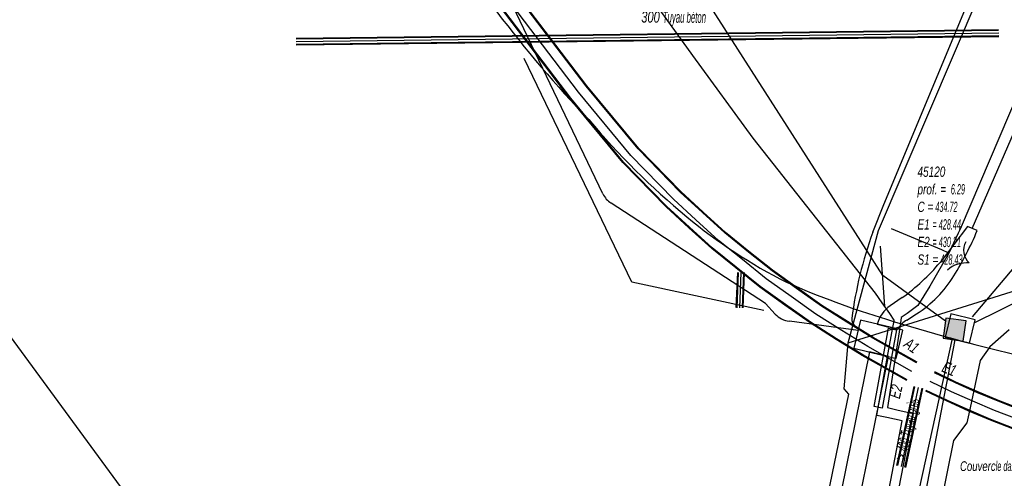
# Model space of a CAD drawing. Header units: metres. Extents: x 2695563 to 2696938, y 1260544 to 1262032.
# Tile 191 of 256: x 2696119 to 2696167, y 1261827 to 1261849. Entities that reach past the tile are written whole.
import ezdxf

# ---------------------------------------------------------------- set-up
doc = ezdxf.new("R2010")
doc.units = ezdxf.units.M
doc.header["$LTSCALE"] = 100
for name, pattern in [('AUSGEZOGEN', [0]), ('STRICHLINIE2_S3', [0.25, 0.15, -0.1]), ('VERDECKT2_S2', [0.18, 0.1, -0.08])]:
    doc.linetypes.add(name, pattern=pattern)
for name, color, linetype in [('Eau portable_Cadastre des conduites_Conduite', 171, 'AUSGEZOGEN'), ('EU_Cadastre des conduites', 24, 'AUSGEZOGEN'), ('EU_Cadastre des conduites – Texte', 7, 'AUSGEZOGEN'), ('EU_Cadastre des conduites_Regard normalisé – Texte', 24, 'AUSGEZOGEN'), ('EU_Cadastre des conduites_Texte entrée-sortie', 24, 'AUSGEZOGEN'), ('Gaz_Cadastre des conduites_Conduite', 32, 'AUSGEZOGEN'), ('Gaz_Cadastre des conduites_Tube de protection', 32, 'AUSGEZOGEN'), ('Réseau électrique_Cadastre des conduite_Bord du tracé', 1, 'AUSGEZOGEN'), ('Réseau électrique_Cadastre des conduite_Tronçon de tracé', 1, 'AUSGEZOGEN'), ('Réseau électrique_Cadastre des conduites_Ouvrage_Surface-Ligne-Point', 1, 'AUSGEZOGEN'), ('TV_Cadastre des conduites_CONDUITE', 92, 'AUSGEZOGEN'), ('Télécommunications_SW_Cadastre des conduites_Bord du tracé', 94, 'AUSGEZOGEN'), ('Télécommunications_SW_Cadastre des conduites_Ouvrage', 94, 'AUSGEZOGEN')]:
    doc.layers.add(name, color=color, linetype=linetype)
doc.styles.add('ARIAL', font='arial.ttf')
pattern_1 = [(0, (2708005, 1273150), (6075, 6075), [6075, -6075]), (90, (2708005, 1273150), (-6075, 6075), [6075, -6075])]

# ---------------------------------------------------------------- blocks, each defined once
blk = doc.blocks.new('COMPLEXOBJECT_1821')
at = {"layer": 'Réseau électrique_Cadastre des conduite_Bord du tracé', "color": 1, "linetype": 'AUSGEZOGEN', "transparency": 33554687}
for p, q in [((6161.211, 11836.042), (6160.62, 11835.633)), ((6161.442, 11834.94), (6161.913, 11835.244))]:
    blk.add_line(p, q, dxfattribs=at)
blk.add_lwpolyline([(6164.897, 11839.332), (6164.419, 11839.538), (6163.073, 11837.773)], dxfattribs=at)
for centre, radius, start, end in [((6149.67, 11845.778), 16.536, 328.3974, 337.0561), ((6155.61, 11843.934), 9.677, 305.3638, 320.4601), ((6158.828, 11840.121), 5.771, 302.313, 328.5829), ((6161.521, 11834.324), 1.589, 124.5252, 164.9694), ((6161.983, 11833.956), 1.123, 118.8041, 151.3248), ((6179.026, 11912.444), 80.006, 256.23245, 256.97745)]:
    blk.add_arc(centre, radius, start, end, dxfattribs=at)
blk = doc.blocks.new('COMPLEXOBJECT_1898')
at = {"layer": 'Réseau électrique_Cadastre des conduite_Tronçon de tracé', "color": 1, "linetype": 'AUSGEZOGEN', "transparency": 33554687}
for centre, radius, start, end in [((6187.664, 11885.073), 58.086, 210.20188, 223.9179), ((6174.64, 11869.009), 37.648, 220.0524, 230.3781), ((6167.478, 11860.364), 26.422, 230.3851, 243.129), ((6172.254, 11874.461), 41.209, 246.0662, 253.3423), ((6189.234, 11927.703), 97.09, 252.7489, 256.61662)]:
    blk.add_arc(centre, radius, start, end, dxfattribs=at)
blk = doc.blocks.new('COMPLEXOBJECT_2206')
at = {"layer": 'Réseau électrique_Cadastre des conduite_Tronçon de tracé', "color": 1, "linetype": 'AUSGEZOGEN', "transparency": 33554687}
blk.add_lwpolyline([(6159.765, 11839.247), (6160.316, 11840.61), (6168.549, 11860.384)], dxfattribs=at)
blk.add_arc((6178.592, 11832.449), 20.017, 160.1454, 172.6193, dxfattribs=at)
blk = doc.blocks.new('COMPLEXOBJECT_2213')
at = {"layer": 'Réseau électrique_Cadastre des conduite_Tronçon de tracé', "color": 1, "linetype": 'AUSGEZOGEN', "transparency": 33554687}
blk.add_line((6159.048, 11834.43), (6155.671, 11834.88), dxfattribs=at)
blk.add_arc((6155.799, 11835.988), 1.115, 222.6006, 263.4127, dxfattribs=at)
blk = doc.blocks.new('COMPLEXOBJECT_2214')
at = {"layer": 'Réseau électrique_Cadastre des conduite_Tronçon de tracé', "color": 1, "linetype": 'AUSGEZOGEN', "transparency": 33554687}
for p, q in [((6129.446, 11877.294), (6132.372, 11884.265)), ((6146.518, 11841.135), (6129.461, 11876.718)), ((6154.501, 11835.746), (6146.913, 11840.687))]:
    blk.add_line(p, q, dxfattribs=at)
for centre, radius, start, end in [((6130.086, 11877.022), 0.695, 156.9998, 205.9837), ((6147.493, 11841.597), 1.079, 205.3367, 237.4683)]:
    blk.add_arc(centre, radius, start, end, dxfattribs=at)

msp = doc.modelspace()

# ---------------------------------------------------------------- hatches: boundary and pattern name
at = {"layer": 'Réseau électrique_Cadastre des conduite_Bord du tracé', "lineweight": 18, "transparency": 33554687}
h = msp.add_hatch(dxfattribs=at)
h.set_pattern_fill('MUSTER', color=1, scale=6075, style=0, pattern_type=2)
h.set_pattern_definition(pattern_1)
h.paths.add_polyline_path([(2696161.968, 1261834.305), (2696161.978, 1261834.323), (2696161.988, 1261834.341), (2696161.999, 1261834.358), (2696162.01, 1261834.376), (2696162.021, 1261834.393), (2696162.033, 1261834.41), (2696162.045, 1261834.426), (2696162.057, 1261834.443), (2696162.07, 1261834.459), (2696162.083, 1261834.475), (2696162.096, 1261834.491), (2696162.109, 1261834.507), (2696162.123, 1261834.522), (2696162.137, 1261834.537), (2696162.151, 1261834.552), (2696162.166, 1261834.566), (2696162.18, 1261834.581), (2696162.195, 1261834.595), (2696162.211, 1261834.608), (2696162.226, 1261834.622), (2696162.242, 1261834.635), (2696162.258, 1261834.648), (2696162.274, 1261834.661), (2696162.291, 1261834.673), (2696162.307, 1261834.685), (2696162.324, 1261834.696), (2696162.341, 1261834.708), (2696162.359, 1261834.719), (2696162.376, 1261834.73), (2696162.394, 1261834.74), (2696162.412, 1261834.75), (2696162.883, 1261835.054), (2696162.955, 1261835.1), (2696163.026, 1261835.147), (2696163.096, 1261835.196), (2696163.166, 1261835.245), (2696163.235, 1261835.295), (2696163.303, 1261835.347), (2696163.371, 1261835.399), (2696163.437, 1261835.452), (2696163.503, 1261835.507), (2696163.568, 1261835.562), (2696163.632, 1261835.618), (2696163.696, 1261835.675), (2696163.758, 1261835.733), (2696163.82, 1261835.792), (2696163.881, 1261835.852), (2696163.94, 1261835.913), (2696163.999, 1261835.975), (2696164.057, 1261836.037), (2696164.115, 1261836.101), (2696164.171, 1261836.165), (2696164.226, 1261836.23), (2696164.28, 1261836.296), (2696164.333, 1261836.363), (2696164.386, 1261836.43), (2696164.437, 1261836.498), (2696164.487, 1261836.567), (2696164.537, 1261836.637), (2696164.585, 1261836.708), (2696164.632, 1261836.779), (2696164.678, 1261836.85), (2696164.723, 1261836.923), (2696164.765, 1261836.992), (2696164.807, 1261837.061), (2696164.848, 1261837.13), (2696164.889, 1261837.199), (2696164.93, 1261837.269), (2696164.97, 1261837.339), (2696165.01, 1261837.409), (2696165.05, 1261837.479), (2696165.09, 1261837.549), (2696165.129, 1261837.62), (2696165.167, 1261837.69), (2696165.206, 1261837.761), (2696165.244, 1261837.832), (2696165.281, 1261837.904), (2696165.318, 1261837.975), (2696165.355, 1261838.047), (2696165.392, 1261838.119), (2696165.428, 1261838.191), (2696165.464, 1261838.263), (2696165.5, 1261838.335), (2696165.535, 1261838.408), (2696165.57, 1261838.48), (2696165.604, 1261838.553), (2696165.638, 1261838.626), (2696165.672, 1261838.699), (2696165.705, 1261838.773), (2696165.738, 1261838.846), (2696165.771, 1261838.92), (2696165.803, 1261838.994), (2696165.835, 1261839.068), (2696165.867, 1261839.142), (2696165.389, 1261839.348), (2696164.043, 1261837.583), (2696163.99, 1261837.52), (2696163.937, 1261837.457), (2696163.884, 1261837.395), (2696163.829, 1261837.333), (2696163.775, 1261837.272), (2696163.719, 1261837.211), (2696163.663, 1261837.15), (2696163.607, 1261837.09), (2696163.55, 1261837.031), (2696163.493, 1261836.972), (2696163.435, 1261836.913), (2696163.377, 1261836.855), (2696163.318, 1261836.798), (2696163.259, 1261836.741), (2696163.199, 1261836.684), (2696163.139, 1261836.628), (2696163.078, 1261836.573), (2696163.017, 1261836.518), (2696162.955, 1261836.463), (2696162.893, 1261836.409), (2696162.831, 1261836.356), (2696162.768, 1261836.303), (2696162.704, 1261836.251), (2696162.64, 1261836.199), (2696162.576, 1261836.148), (2696162.511, 1261836.097), (2696162.446, 1261836.047), (2696162.38, 1261835.997), (2696162.314, 1261835.948), (2696162.248, 1261835.9), (2696162.181, 1261835.852), (2696161.59, 1261835.443), (2696161.56, 1261835.422), (2696161.531, 1261835.401), (2696161.503, 1261835.378), (2696161.475, 1261835.356), (2696161.447, 1261835.332), (2696161.42, 1261835.308), (2696161.394, 1261835.283), (2696161.368, 1261835.258), (2696161.342, 1261835.232), (2696161.318, 1261835.206), (2696161.294, 1261835.179), (2696161.27, 1261835.151), (2696161.247, 1261835.123), (2696161.225, 1261835.095), (2696161.204, 1261835.066), (2696161.183, 1261835.036), (2696161.162, 1261835.006), (2696161.143, 1261834.976), (2696161.124, 1261834.945), (2696161.106, 1261834.913), (2696161.089, 1261834.882), (2696161.072, 1261834.85), (2696161.056, 1261834.817), (2696161.041, 1261834.784), (2696161.026, 1261834.751), (2696161.013, 1261834.718), (2696161, 1261834.684), (2696160.988, 1261834.65), (2696160.976, 1261834.615), (2696160.966, 1261834.581), (2696160.956, 1261834.546), (2696160.989, 1261834.538), (2696161.021, 1261834.53), (2696161.054, 1261834.522), (2696161.086, 1261834.514), (2696161.119, 1261834.506), (2696161.152, 1261834.498), (2696161.184, 1261834.49), (2696161.217, 1261834.483), (2696161.249, 1261834.475), (2696161.282, 1261834.467), (2696161.315, 1261834.459), (2696161.347, 1261834.451), (2696161.38, 1261834.443), (2696161.413, 1261834.436), (2696161.445, 1261834.428), (2696161.478, 1261834.42), (2696161.511, 1261834.412), (2696161.543, 1261834.404), (2696161.576, 1261834.397), (2696161.609, 1261834.389), (2696161.641, 1261834.381), (2696161.674, 1261834.374), (2696161.707, 1261834.366), (2696161.739, 1261834.358), (2696161.772, 1261834.351), (2696161.805, 1261834.343), (2696161.837, 1261834.335), (2696161.87, 1261834.328), (2696161.903, 1261834.32), (2696161.935, 1261834.313)], flags=0)
h = msp.add_hatch(dxfattribs=at)
h.set_pattern_fill('MUSTER', color=1, scale=6075, style=0, pattern_type=2)
h.set_pattern_definition(pattern_1)
h.paths.add_polyline_path([(2696161.509, 1261832.959), (2696160.579, 1261833.182), (2696155.04, 1261805.917), (2696155.977, 1261805.729)], flags=0)
at = {"layer": 'Réseau électrique_Cadastre des conduites_Ouvrage_Surface-Ligne-Point', "lineweight": 18, "transparency": 33554687}
h = msp.add_hatch(dxfattribs=at)
h.set_pattern_fill('MUSTER', color=1, scale=4050, style=0, pattern_type=2)
h.set_pattern_definition([(0, (2703955, 1269100), (4050, 4050), [4050, -4050]), (90, (2703955, 1269100), (-4050, 4050), [4050, -4050])])
h.paths.add_polyline_path([(2696162.217, 1261834.245), (2696160.138, 1261834.742), (2696159.809, 1261833.365), (2696161.889, 1261832.869)], flags=0)
at = {"layer": 'Télécommunications_SW_Cadastre des conduites_Ouvrage', "transparency": 33554687}
msp.add_hatch(color=7, dxfattribs=at).paths.add_polyline_path([(2696164.191, 1261833.857), (2696165.18, 1261833.715), (2696165.322, 1261834.705), (2696164.332, 1261834.847)])

# ---------------------------------------------------------------- linework, layer by layer
at = {"layer": 'Eau portable_Cadastre des conduites_Conduite', "color": 7, "linetype": 'AUSGEZOGEN', "transparency": 33554687}
for points in [[(2696207.24, 1261937.759), (2696185.971, 1261888.318), (2696165.025, 1261839.205), (2696164.935, 1261839.016), (2696164.473, 1261838.04), (2696163.537, 1261836.421), (2696162.945, 1261835.458), (2696162.424, 1261835.078)], [(2696164.473, 1261838.04), (2696164.136, 1261838.205), (2696161.653, 1261839.235)], [(2696162.424, 1261835.078), (2696162.136, 1261834.868), (2696162.095, 1261834.601), (2696161.46, 1261830.45), (2696161.919, 1261830.345), (2696162.73, 1261830.16)], [(2696162.73, 1261830.16), (2696161.52, 1261823.994), (2696159.249, 1261812.428), (2696158.448, 1261808.35), (2696158.36, 1261807.902), (2696157.19, 1261801.94)]]:
    msp.add_lwpolyline(points, dxfattribs=at)
at = {"layer": 'EU_Cadastre des conduites', "linetype": 'AUSGEZOGEN', "transparency": 33554687}
for p, q in [((2696146.669, 1261846.233), (2696142.295, 1261851.977)), ((2696146.685, 1261846.246), (2696142.311, 1261851.989)), ((2696146.701, 1261846.258), (2696142.327, 1261852.001)), ((2696145.885, 1261845.612), (2696141.495, 1261851.377)), ((2696145.901, 1261845.624), (2696141.511, 1261851.389)), ((2696145.917, 1261845.637), (2696141.527, 1261851.401)), ((2696166.921, 1261849.001), (2696132.424, 1261848.579)), ((2696166.921, 1261848.981), (2696132.424, 1261848.559)), ((2696166.921, 1261848.961), (2696132.424, 1261848.539)), ((2696166.925, 1261848.701), (2696132.428, 1261848.279)), ((2696166.925, 1261848.681), (2696132.428, 1261848.259)), ((2696166.925, 1261848.661), (2696132.428, 1261848.239)), ((2696149.213, 1261843.15), (2696146.669, 1261846.233)), ((2696149.228, 1261843.163), (2696146.685, 1261846.246)), ((2696149.242, 1261843.176), (2696146.701, 1261846.258)), ((2696148.468, 1261842.482), (2696145.885, 1261845.612)), ((2696148.482, 1261842.495), (2696145.901, 1261845.624)), ((2696148.497, 1261842.508), (2696145.917, 1261845.637)), ((2696151.296, 1261841.039), (2696149.228, 1261843.163)), ((2696151.31, 1261841.054), (2696149.242, 1261843.176)), ((2696151.282, 1261841.025), (2696149.213, 1261843.15)), ((2696150.586, 1261840.306), (2696148.468, 1261842.482)), ((2696150.6, 1261840.321), (2696148.482, 1261842.495)), ((2696150.614, 1261840.335), (2696148.497, 1261842.508)), ((2696152.379, 1261840.024), (2696151.282, 1261841.025)), ((2696152.393, 1261840.039), (2696151.296, 1261841.039)), ((2696152.406, 1261840.053), (2696151.31, 1261841.054)), ((2696151.706, 1261839.285), (2696150.586, 1261840.306)), ((2696151.719, 1261839.299), (2696150.6, 1261840.321)), ((2696151.733, 1261839.314), (2696150.614, 1261840.335)), ((2696153.478, 1261839.025), (2696152.379, 1261840.024)), ((2696153.491, 1261839.04), (2696152.393, 1261840.039)), ((2696153.504, 1261839.055), (2696152.406, 1261840.053)), ((2696152.841, 1261838.28), (2696151.719, 1261839.299)), ((2696152.854, 1261838.295), (2696151.733, 1261839.314)), ((2696152.828, 1261838.265), (2696151.706, 1261839.285)), ((2696154.635, 1261838.091), (2696153.478, 1261839.025)), ((2696154.647, 1261838.107), (2696153.491, 1261839.04)), ((2696154.66, 1261838.123), (2696153.504, 1261839.055)), ((2696154.007, 1261837.313), (2696152.828, 1261838.265)), ((2696154.02, 1261837.328), (2696152.841, 1261838.28)), ((2696154.032, 1261837.344), (2696152.854, 1261838.295)), ((2696155.792, 1261837.16), (2696154.635, 1261838.091)), ((2696155.804, 1261837.176), (2696154.647, 1261838.107)), ((2696155.816, 1261837.192), (2696154.66, 1261838.123)), ((2696155.188, 1261836.362), (2696154.007, 1261837.313)), ((2696155.2, 1261836.378), (2696154.02, 1261837.328)), ((2696155.212, 1261836.394), (2696154.032, 1261837.344)), ((2696154.038, 1261835.359), (2696154.105, 1261837.092)), ((2696154.058, 1261835.358), (2696154.125, 1261837.091)), ((2696154.078, 1261835.357), (2696154.145, 1261837.09)), ((2696154.338, 1261835.347), (2696154.405, 1261837.08)), ((2696154.358, 1261835.346), (2696154.425, 1261837.079)), ((2696154.378, 1261835.345), (2696154.445, 1261837.078)), ((2696157.001, 1261836.297), (2696155.792, 1261837.16)), ((2696157.013, 1261836.313), (2696155.804, 1261837.176)), ((2696157.024, 1261836.33), (2696155.816, 1261837.192)), ((2696156.445, 1261835.515), (2696155.212, 1261836.394)), ((2696156.421, 1261835.482), (2696155.188, 1261836.362)), ((2696156.433, 1261835.499), (2696155.2, 1261836.378)), ((2696158.213, 1261835.437), (2696157.001, 1261836.297)), ((2696158.224, 1261835.454), (2696157.013, 1261836.313)), ((2696158.235, 1261835.471), (2696157.024, 1261836.33)), ((2696157.657, 1261834.605), (2696156.421, 1261835.482)), ((2696157.668, 1261834.622), (2696156.433, 1261835.499)), ((2696157.679, 1261834.639), (2696156.445, 1261835.515)), ((2696159.472, 1261834.649), (2696158.213, 1261835.437)), ((2696159.482, 1261834.666), (2696158.224, 1261835.454)), ((2696159.493, 1261834.683), (2696158.235, 1261835.471)), ((2696158.942, 1261833.801), (2696157.657, 1261834.605)), ((2696158.952, 1261833.818), (2696157.668, 1261834.622)), ((2696158.963, 1261833.835), (2696157.679, 1261834.639)), ((2696160.735, 1261833.861), (2696159.472, 1261834.649)), ((2696160.745, 1261833.878), (2696159.482, 1261834.666)), ((2696160.755, 1261833.895), (2696159.493, 1261834.683)), ((2696160.225, 1261833.001), (2696158.942, 1261833.801)), ((2696160.235, 1261833.018), (2696158.952, 1261833.818)), ((2696160.245, 1261833.035), (2696158.963, 1261833.835)), ((2696162.894, 1261832.646), (2696160.735, 1261833.861)), ((2696162.904, 1261832.664), (2696160.745, 1261833.878)), ((2696162.914, 1261832.681), (2696160.755, 1261833.895)), ((2696162.414, 1261831.792), (2696160.235, 1261833.018)), ((2696162.424, 1261831.81), (2696160.245, 1261833.035)), ((2696162.404, 1261831.775), (2696160.225, 1261833.001)), ((2696164.806, 1261831.667), (2696163.773, 1261832.164)), ((2696164.815, 1261831.685), (2696163.782, 1261832.182)), ((2696164.823, 1261831.703), (2696163.79, 1261832.2)), ((2696165.847, 1261831.2), (2696164.806, 1261831.667)), ((2696165.855, 1261831.218), (2696164.815, 1261831.685)), ((2696165.863, 1261831.236), (2696164.823, 1261831.703)), ((2696161.928, 1261827.611), (2696162.772, 1261831.485)), ((2696161.948, 1261827.607), (2696162.792, 1261831.481)), ((2696161.967, 1261827.602), (2696162.811, 1261831.476)), ((2696162.319, 1261827.526), (2696163.163, 1261831.4)), ((2696162.338, 1261827.521), (2696163.182, 1261831.395)), ((2696162.358, 1261827.517), (2696163.202, 1261831.391)), ((2696164.385, 1261830.76), (2696163.34, 1261831.262)), ((2696164.393, 1261830.778), (2696163.348, 1261831.28)), ((2696164.402, 1261830.796), (2696163.357, 1261831.298)), ((2696166.899, 1261830.759), (2696165.847, 1261831.2)), ((2696166.906, 1261830.778), (2696165.855, 1261831.218)), ((2696166.914, 1261830.797), (2696165.863, 1261831.236)), ((2696165.449, 1261830.282), (2696164.385, 1261830.76)), ((2696165.457, 1261830.3), (2696164.393, 1261830.778)), ((2696165.465, 1261830.319), (2696164.402, 1261830.796)), ((2696167.962, 1261830.347), (2696166.899, 1261830.759)), ((2696167.969, 1261830.365), (2696166.906, 1261830.778)), ((2696167.976, 1261830.384), (2696166.914, 1261830.797)), ((2696166.525, 1261829.832), (2696165.449, 1261830.282)), ((2696166.532, 1261829.85), (2696165.457, 1261830.3)), ((2696166.54, 1261829.869), (2696165.465, 1261830.319)), ((2696167.612, 1261829.41), (2696166.525, 1261829.832)), ((2696167.619, 1261829.429), (2696166.532, 1261829.85)), ((2696167.626, 1261829.447), (2696166.54, 1261829.869))]:
    msp.add_line(p, q, dxfattribs=at)
at = {"layer": 'EU_Cadastre des conduites', "color": 255, "transparency": 33554687}
for p, q in [((2696146.293, 1261845.935), (2696141.911, 1261851.689)), ((2696166.923, 1261848.831), (2696132.426, 1261848.409)), ((2696148.855, 1261842.829), (2696146.293, 1261845.935)), ((2696150.948, 1261840.68), (2696148.855, 1261842.829)), ((2696152.056, 1261839.669), (2696150.948, 1261840.68)), ((2696153.166, 1261838.66), (2696152.056, 1261839.669)), ((2696154.333, 1261837.718), (2696153.166, 1261838.66)), ((2696155.502, 1261836.777), (2696154.333, 1261837.718)), ((2696154.208, 1261835.352), (2696154.275, 1261837.085)), ((2696156.723, 1261835.906), (2696155.502, 1261836.777)), ((2696157.946, 1261835.038), (2696156.723, 1261835.906)), ((2696159.217, 1261834.242), (2696157.946, 1261835.038)), ((2696160.49, 1261833.448), (2696159.217, 1261834.242)), ((2696162.659, 1261832.228), (2696160.49, 1261833.448)), ((2696164.604, 1261831.232), (2696163.565, 1261831.731)), ((2696162.143, 1261827.564), (2696162.987, 1261831.438)), ((2696165.656, 1261830.759), (2696164.604, 1261831.232)), ((2696166.719, 1261830.314), (2696165.656, 1261830.759)), ((2696167.794, 1261829.897), (2696166.719, 1261830.314))]:
    msp.add_line(p, q, dxfattribs=at)
at = {"layer": 'Gaz_Cadastre des conduites_Conduite', "color": 32, "linetype": 'AUSGEZOGEN', "transparency": 33554687}
for points in [[(2696154.871, 1261843.683), (2696151.897, 1261847.744), (2696148.993, 1261851.793), (2696146.062, 1261855.874), (2696139.619, 1261864.908), (2696137.138, 1261868.337), (2696134.91, 1261871.468), (2696134.948, 1261871.678), (2696137.166, 1261876.666), (2696137.221, 1261876.806), (2696137.489, 1261877.495)], [(2696161.569, 1261835.071), (2696161.202, 1261835.592), (2696160.869, 1261836.065), (2696154.871, 1261843.683)], [(2696160.93, 1261830.07), (2696161.002, 1261830.463), (2696161.71, 1261834.307), (2696161.768, 1261834.622), (2696161.792, 1261834.75), (2696161.569, 1261835.071)], [(2696167.444, 1261834.275), (2696166.49, 1261833.43), (2696166.02, 1261832.77), (2696165.516, 1261830.433), (2696165.36, 1261829.71)], [(2696157.921, 1261807.541), (2696158.949, 1261812.914), (2696161.049, 1261823.89), (2696162.18, 1261829.8), (2696161.432, 1261829.961), (2696160.93, 1261830.07)], [(2696165.36, 1261829.71), (2696164.71, 1261828.83), (2696160.3, 1261807.03), (2696160.54, 1261805.95), (2696160.209, 1261804.438)]]:
    msp.add_lwpolyline(points, dxfattribs=at)
at = {"layer": 'Gaz_Cadastre des conduites_Tube de protection', "color": 32, "linetype": 'VERDECKT2_S2', "transparency": 33554687}
msp.add_lwpolyline([(2696161.514, 1261834.344), (2696161.907, 1261834.271), (2696161.199, 1261830.427), (2696160.806, 1261830.5), (2696161.514, 1261834.344)], close=True, dxfattribs=at)
at = {"layer": 'Réseau électrique_Cadastre des conduite_Bord du tracé', "color": 1, "linetype": 'AUSGEZOGEN', "transparency": 33554687}
msp.add_lwpolyline([(2696161.509, 1261832.959), (2696160.579, 1261833.182), (2696155.04, 1261805.917), (2696155.977, 1261805.729), (2696161.509, 1261832.959)], close=True, dxfattribs=at)
at = {"layer": 'Réseau électrique_Cadastre des conduite_Tronçon de tracé', "color": 1, "linetype": 'AUSGEZOGEN', "transparency": 33554687}
for p, q in [((2696165.628, 1261839.245), (2696175.025, 1261860.991)), ((2696161.323, 1261835.437), (2696161.119, 1261838.375)), ((2696155.948, 1261835.043), (2696155.471, 1261835.556))]:
    msp.add_line(p, q, dxfattribs=at)
at = {"layer": 'Réseau électrique_Cadastre des conduite_Tronçon de tracé', "color": 1, "linetype": 'STRICHLINIE2_S3', "transparency": 33554687}
for p, q in [((2696165.639, 1261834.91), (2696170.36, 1261840.52)), ((2696157.629, 1261801.976), (2696164.66, 1261833.84))]:
    msp.add_line(p, q, dxfattribs=at)
at = {"layer": 'Réseau électrique_Cadastre des conduite_Tronçon de tracé', "color": 1, "linetype": 'AUSGEZOGEN', "transparency": 33554687}
for points in [[(2696157.629, 1261801.976), (2696155.643, 1261802.414), (2696132.97, 1261814.06), (2696094.07, 1261867.11), (2696066.139, 1261923.346)], [(2696155.394, 1261835.211), (2696148.906, 1261836.603), (2696143.62, 1261847.585)]]:
    msp.add_lwpolyline(points, dxfattribs=at)
at = {"layer": 'Réseau électrique_Cadastre des conduite_Tronçon de tracé', "color": 1, "linetype": 'STRICHLINIE2_S3', "transparency": 33554687}
msp.add_lwpolyline([(2696165.71, 1261834.62), (2696168.47, 1261835.97), (2696170.36, 1261840.52)], dxfattribs=at)
at = {"layer": 'Réseau électrique_Cadastre des conduite_Tronçon de tracé', "color": 1, "linetype": 'AUSGEZOGEN', "transparency": 33554687}
for centre, radius, start, end in [((2696166.053, 1261838.185), 0.854, 151.4124, 227.8688), ((2696165.353, 1261836.101), 1.456, 84.9873, 130.5987), ((2696160.129, 1261834.794), 0.419, 175.1433, 229.4052)]:
    msp.add_arc(centre, radius, start, end, dxfattribs=at)
at = {"layer": 'Réseau électrique_Cadastre des conduites_Ouvrage_Surface-Ligne-Point', "color": 1, "linetype": 'STRICHLINIE2_S3', "transparency": 33554687}
msp.add_lwpolyline([(2696165.492, 1261833.622), (2696165.768, 1261834.765), (2696164.577, 1261835.052), (2696164.3, 1261833.909), (2696165.492, 1261833.622)], close=True, dxfattribs=at)
at = {"layer": 'Réseau électrique_Cadastre des conduites_Ouvrage_Surface-Ligne-Point', "color": 1, "linetype": 'AUSGEZOGEN', "transparency": 33554687}
msp.add_lwpolyline([(2696162.217, 1261834.245), (2696160.138, 1261834.742), (2696159.809, 1261833.365), (2696161.889, 1261832.869), (2696162.217, 1261834.245)], close=True, dxfattribs=at)
at = {"layer": 'TV_Cadastre des conduites_CONDUITE', "color": 92, "linetype": 'AUSGEZOGEN', "transparency": 33554687}
for points in [[(2696159.525, 1261833.628), (2696161.022, 1261839.151), (2696178.38, 1261879.725), (2696181.15, 1261886.099)], [(2696159.525, 1261833.628), (2696168.583, 1261836.462), (2696184.573, 1261832.038), (2696265.383, 1261803.257), (2696270.248, 1261802.324), (2696275.393, 1261801.752), (2696280.824, 1261801.824), (2696285.612, 1261802.324), (2696292.165, 1261803.82), (2696316.564, 1261807.956), (2696318.339, 1261810.426), (2696351.62, 1261806.684), (2696356.573, 1261806.254), (2696357.645, 1261806.04), (2696358.216, 1261805.468), (2696360.494, 1261802.81), (2696365.419, 1261797.748)], [(2696154.194, 1261806.398), (2696154.509, 1261806.636), (2696159.566, 1261831.106), (2696159.329, 1261831.377), (2696159.525, 1261833.628)]]:
    msp.add_lwpolyline(points, dxfattribs=at)
at = {"layer": 'Télécommunications_SW_Cadastre des conduites_Bord du tracé', "color": 94, "linetype": 'AUSGEZOGEN', "transparency": 33554687}
msp.add_line((2696158.293, 1261800.289), (2696164.785, 1261833.772), dxfattribs=at)
msp.add_lwpolyline([(2696164.312, 1261834.702), (2696161.227, 1261836.942), (2696137.038, 1261874.71), (2696138.116, 1261877.227), (2696139.297, 1261879.984), (2696140.873, 1261883.661), (2696142.054, 1261886.418)], dxfattribs=at)
at = {"layer": 'Télécommunications_SW_Cadastre des conduites_Ouvrage', "color": 94, "transparency": 33554687}
msp.add_lwpolyline([(2696164.191, 1261833.857), (2696165.18, 1261833.715), (2696165.322, 1261834.705), (2696164.332, 1261834.847), (2696164.191, 1261833.857)], close=True, dxfattribs=at)

# ---------------------------------------------------------------- block references
at = {"layer": 'Réseau électrique_Cadastre des conduite_Bord du tracé', "color": 1, "linetype": 'AUSGEZOGEN', "lineweight": -3, "transparency": 33554687}
msp.add_blockref('COMPLEXOBJECT_1821', (2690000.97, 1249999.81), dxfattribs=at)
at = {"layer": 'Réseau électrique_Cadastre des conduite_Tronçon de tracé', "color": 1, "linetype": 'AUSGEZOGEN', "lineweight": -3, "transparency": 33554687}
for name in ['COMPLEXOBJECT_1898', 'COMPLEXOBJECT_2214', 'COMPLEXOBJECT_2206', 'COMPLEXOBJECT_2213']:
    msp.add_blockref(name, (2690000.97, 1249999.81), dxfattribs=at)

# ---------------------------------------------------------------- texts
at = {"layer": 'EU_Cadastre des conduites – Texte', "color": 24, "transparency": 33554687, "char_height": 0.55705, "width": 6, "style": 'ARIAL'}
for s, insert, attachment_point, rotation in [('\\A1;{\\fArial|b0|i1|c0|p34;\\W0.7;300 \\W0.49;Tuyau béton}', (2696149.368, 1261849.188), 7, 359.7336), ('\\A1;{\\fArial|b0|i1|c0|p34;\\W0.7;> \\W0.49;400 Tuyau grès}', (2696162.51, 1261829.363), 5, 77.7519)]:
    msp.add_mtext(s, dxfattribs=dict(at, insert=insert, attachment_point=attachment_point, rotation=rotation))
at = {"layer": 'EU_Cadastre des conduites_Regard normalisé – Texte', "color": 24, "transparency": 33554687, "insert": (2696162.935, 1261842.288), "char_height": 0.50641, "width": 2.83648, "attachment_point": 1, "line_spacing_factor": 1.024096, "style": 'ARIAL'}
msp.add_mtext('\\A1;{\\fArial|b0|i1|c0|p34;\\W0.69496;45120}\\P{\\fArial|b0|i1|c0|p34;\\H0.99721x;\\W0.69496;prof. = \\W0.48647; 6.29}\\P{\\fArial|b0|i1|c0|p34;\\H0.99721x;\\W0.69496;C =\\W0.48647; 434.72}\\P{\\fArial|b0|i1|c0|p34;\\H0.99721x;\\W0.69496;E1 \\W0.48647;= 428.44}\\P{\\fArial|b0|i1|c0|p34;\\H0.99721x;\\W0.69496;E2 \\W0.48647;= 430.21}\\P{\\fArial|b0|i1|c0|p34;\\H0.99721x;\\W0.69496;S1 =\\W0.48647; 428.43}', dxfattribs=at)
at = {"layer": 'EU_Cadastre des conduites_Regard normalisé – Texte', "color": 24, "transparency": 33554687, "insert": (2696165.023, 1261827.817), "char_height": 0.48109, "width": 4.6651, "attachment_point": 1, "style": 'ARIAL'}
msp.add_mtext('\\A1;{\\fArial|b0|i1|c0|p34;\\W0.7;Couverc\\W0.49;le dans la cu\\W0.7;lée}', dxfattribs=at)
at = {"layer": 'EU_Cadastre des conduites_Texte entrée-sortie', "color": 24, "transparency": 33554687, "char_height": 0.55705, "attachment_point": 7, "style": 'ARIAL'}
for s, insert, width, rotation in [('\\A1;{\\fArial|i1|b0;\\H0.557054;\\W0.700000;\\C24;A1}\\P', (2696162.217, 1261833.463), 0.85544, 324.567), ('\\A1;{\\fArial|i1|b0;\\H0.557054;\\W0.700000;\\C24;E1}\\P', (2696164.083, 1261832.235), 0.85544, 336.7917), ('\\A1;{\\fArial|i1|b0;\\H0.557054;\\W0.700000;\\C24;E2}\\P', (2696162.067, 1261830.857), 0.86376, 77.4882)]:
    msp.add_mtext(s, dxfattribs=dict(at, insert=insert, width=width, rotation=rotation))

doc.saveas('drawing.dxf')
